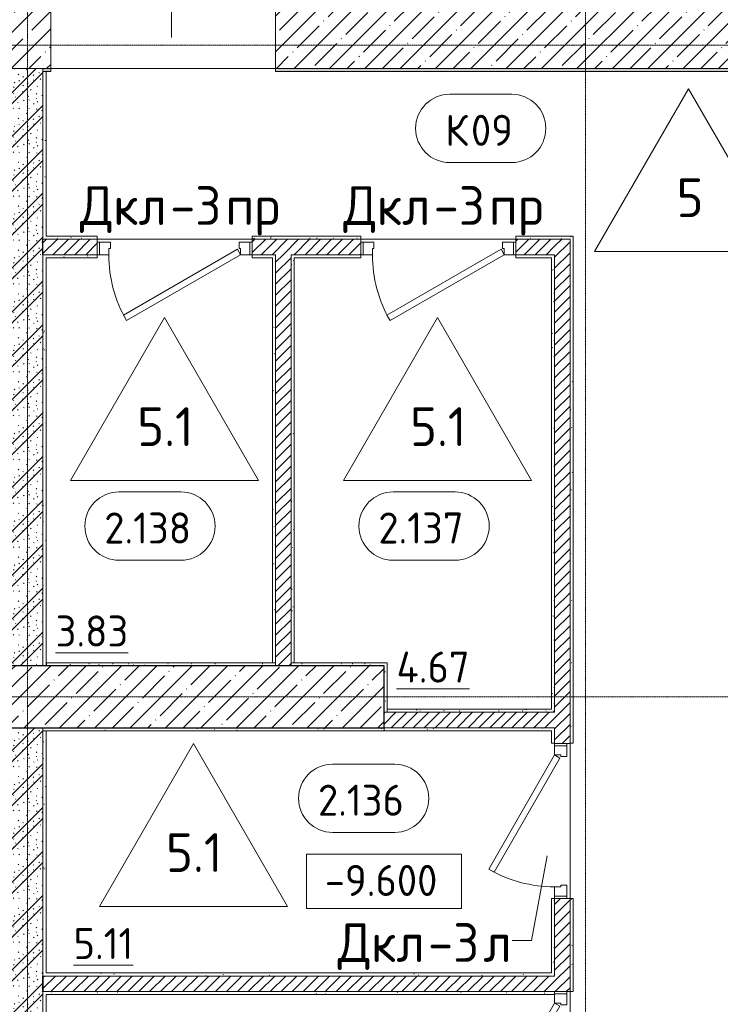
# Model space of a CAD drawing. Header units: millimetres. Extents: x 94064 to 156999, y -10965 to 64097.
# Tile 8 of 40: x 121270 to 125789, y 1818 to 8165. Entities that reach past the tile are written whole.
import ezdxf

# ---------------------------------------------------------------- set-up
doc = ezdxf.new("R2010")
doc.units = ezdxf.units.MM
doc.linetypes.add('4_ Штрихпунктир_ 10 х 2 мм', pattern=[14, 10, -2, 0, -2])
for name, color, linetype, lineweight in [('A-AREA-IDEN', 7, 'Continuous', 5), ('A-DOOR', 7, 'Continuous', 13), ('A-DOOR-FRAM', 7, 'Continuous', 13), ('A-DOOR-IDEN', 7, 'Continuous', 5), ('A-FLOR', 7, 'Continuous', 13), ('A-FLOR-IDEN', 7, 'Continuous', 5), ('A-WALL', 7, 'Continuous', 13), ('A-WALL-PATT', 7, 'Continuous', 13), ('G-ANNO-DIMS', 7, 'Continuous', 5), ('I-WALL', 7, 'Continuous', 13), ('S-COLS', 7, 'Continuous', 25), ('S-GRID', 7, 'Continuous', 5)]:
    doc.layers.add(name, color=color, linetype=linetype, lineweight=lineweight)
doc.styles.add('GOST Common_2', font='GOST_Common.ttf', dxfattribs={"height": 200})
doc.styles.add('GOST Common_3', font='GOST_Common.ttf', dxfattribs={"height": 250})
pattern_1 = [(0, (0, 0), (203.2, 50.8), [3.353, -149.047, 3.353, -149.047, -812.8]), (0, (0, 0), (203.2, 50.8), [-304.8, 3.353, -301.447, 3.353, -149.047, -355.6]), (0, (0, 0), (203.2, 50.8), [-762, 3.353, -98.247, 3.353, -250.647]), (120, (76.2, 25.4), (-145.59409, 150.576362), [3.353, -149.047, 3.353, -149.047, -812.8]), (120, (76.2, 25.4), (-145.59409, 150.576362), [-304.8, 3.353, -301.447, 3.353, -149.047, -355.6]), (120, (76.2, 25.4), (-145.59409, 150.576362), [-762, 3.353, -98.247, 3.353, -250.647]), (240, (101.6, 127), (-57.60591, -201.376362), [3.353, -149.047, 3.353, -149.047, -812.8]), (240, (101.6, 127), (-57.60591, -201.376362), [-304.8, 3.353, -301.447, 3.353, -149.047, -355.6]), (240, (101.6, 127), (-57.60591, -201.376362), [-762, 3.353, -98.247, 3.353, -250.647])]
pattern_2 = [(135, (150.28, 188.64), (-282.8427, 3e-14), [5, -395]), (135, (174.9, 237.36), (-282.8427, 3e-14), [5, -395]), (135, (211.96, 236.53), (-282.8427, 3e-14), [5, -395]), (135, (114.96, 223.96), (-282.8427, 3e-14), [5, -395]), (135, (77.54, 223.96), (-282.8427, 3e-14), [5, -395]), (135, (57.44, 184.52), (-282.8427, 3e-14), [5, -395]), (135, (66.21, 142.9), (-282.8427, 3e-14), [5, -395]), (135, (107.33, 161), (-282.8427, 3e-14), [5, -395]), (135, (99.08, 130.94), (-282.8427, 3e-14), [5, -395]), (135, (22.6, 136.46), (-282.8427, 3e-14), [5, -395]), (135, (21.16, 168.08), (-282.8427, 3e-14), [5, -395]), (135, (46.13, 96.12), (-282.8427, 3e-14), [5, -395]), (135, (3.54, 74.6), (-282.8427, 3e-14), [5, -395]), (135, (40.3, 47.56), (-282.8427, 3e-14), [5, -395]), (135, (39.77, 18.47), (-282.8427, 3e-14), [5, -395]), (135, (76.94, 37.28), (-282.8427, 3e-14), [5, -395]), (135, (114.18, 62.4), (-282.8427, 3e-14), [5, -395]), (135, (139.87, 90.2), (-282.8427, 3e-14), [5, -395]), (135, (141.44, 15.82), (-282.8427, 3e-14), [5, -395]), (135, (188.69, 26.73), (-282.8427, 3e-14), [5, -395]), (135, (176.14, 51.36), (-282.8427, 3e-14), [5, -395]), (135, (177.03, 0), (-282.8427, 3e-14), [5, -395]), (135, (276.61, 8.22), (-282.8427, 3e-14), [5, -395]), (135, (271.19, 31.72), (-282.8427, 3e-14), [5, -395]), (135, (268.29, 119.65), (-282.8427, 3e-14), [5, -395]), (135, (237.92, 101.95), (-282.8427, 3e-14), [5, -395]), (135, (237.92, 158.27), (-282.8427, 3e-14), [5, -395]), (135, (260.4, 204.35), (-282.8427, 3e-14), [5, -395]), (135, (275.54, 235.4), (-282.8427, 3e-14), [5, -395]), (135, (117.62, 268.96), (-282.8427, 3e-14), [5, -395]), (135, (203.62, 273.83), (-282.8427, 3e-14), [5, -395]), (135, (47.24, 279.3), (-282.8427, 3e-14), [5, -395]), (135, (23.2, 266.16), (-282.8427, 3e-14), [5, -395]), (135, (42.78, 232.52), (-282.8427, 3e-14), [5, -395]), (135, (177.76, 90.57), (-282.8427, 3e-14), [5, -395]), (135, (181.12, 121.8), (-282.8427, 3e-14), [5, -395]), (135, (206.73, 172.06), (-282.8427, 3e-14), [5, -395]), (135, (143.14, 136.62), (-282.8427, 3e-14), [5, -395]), (135, (211.51, 131.86), (-282.8427, 3e-14), [5, -395]), (135, (81.47, 95.1), (-282.8427, 3e-14), [5, -395]), (135, (235.13, 60.46), (-282.8427, 3e-14), [5, -395]), (135, (242.24, 4.89), (-282.8427, 3e-14), [5, -395]), (45, (0, 106.07), (-282.8427, 0), []), (45, (106.07, 0), (-282.8427, 0), []), (45, (176.78, 0), (-282.8427, 0), []), (45, (0, 176.78), (-282.8427, 0), [])]
pattern_3 = [(45, (0, 0), (-35.35534, 35.35534), [])]
pattern_4 = [(45, (0, 0), (-114.04925, 114.04925), []), (45, (114.05, 0), (-114.04925, 114.04925), [201.612, -40.322, 3.353, -36.97])]

# ---------------------------------------------------------------- blocks, each defined once
blk = doc.blocks.new('Наметкина 10_РД_АР_П_Отделка_R21_rvt-1--02_Подвал_МП_часть Г')
at = {"layer": 'A-WALL-PATT', "lineweight": 5}
h = blk.add_hatch(dxfattribs=at)
h.set_pattern_fill('FP_5', color=256, style=0, pattern_type=2)
h.set_pattern_definition(pattern_1)
h.paths.add_polyline_path([(131350, 7830), (131370.2, 7830), (131370.2, 7850), (122920, 7850), (122920, 7830), (129449.7, 7830)])
h.paths.add_polyline_path([(121470, 7830), (121470, 7850), (121420, 7850), (121420, 7830)])
h = blk.add_hatch(dxfattribs=at)
h.set_pattern_fill('FP_5', color=256, style=0, pattern_type=2)
h.set_pattern_definition(pattern_1)
h.paths.add_polyline_path([(121440, 6750), (121440, 7830), (121420, 7830), (121420, 6750)])
h = blk.add_hatch(dxfattribs=at)
h.set_pattern_fill('FP_5', color=256, style=0, pattern_type=2)
h.set_pattern_definition(pattern_1)
h.paths.add_polyline_path([(124820, 6750), (124840, 6750), (124840, 6770), (124470, 6770), (124470, 6750)])
h.paths.add_polyline_path([(122770, 6750), (123470, 6750), (123470, 6770), (122770, 6770)])
h.paths.add_polyline_path([(121440, 6750), (121770, 6750), (121770, 6770), (121440, 6770)])
h = blk.add_hatch(dxfattribs=at)
h.set_pattern_fill('FP_5', color=256, style=0, pattern_type=2)
h.set_pattern_definition(pattern_1)
h.paths.add_polyline_path([(124840, 1900), (124840, 2500), (124820, 2500), (124820, 1900)])
h.paths.add_polyline_path([(124840, 3500.6), (124840, 6750), (124820, 6750), (124820, 3500.6)])
h = blk.add_hatch(dxfattribs=at)
h.set_pattern_fill('FP_5', color=256, style=0, pattern_type=2)
h.set_pattern_definition(pattern_1)
h.paths.add_polyline_path([(121440, 4000), (121440, 6650), (121420, 6650), (121420, 4000)])
h = blk.add_hatch(dxfattribs=at)
h.set_pattern_fill('FP_5', color=256, style=0, pattern_type=2)
h.set_pattern_definition(pattern_1)
h.paths.add_polyline_path([(124720, 6630), (124720, 6650), (124470, 6650), (124470, 6630), (124700, 6630)])
h.paths.add_polyline_path([(122770, 6630), (122900, 6630), (122900, 6650), (122770, 6650)])
h.paths.add_polyline_path([(123470, 6630), (123470, 6650), (123020, 6650), (123020, 6630), (123040, 6630)])
h.paths.add_polyline_path([(121440, 6630), (121770, 6630), (121770, 6650), (121440, 6650)])
h = blk.add_hatch(dxfattribs=at)
h.set_pattern_fill('FP_5', color=256, style=0, pattern_type=2)
h.set_pattern_definition(pattern_1)
h.paths.add_polyline_path([(122900, 4020), (122920, 4020), (122920, 6650), (122900, 6650), (122900, 4178.5)])
h = blk.add_hatch(dxfattribs=at)
h.set_pattern_fill('FP_5', color=256, style=0, pattern_type=2)
h.set_pattern_definition(pattern_1)
h.paths.add_polyline_path([(123040, 4020), (123040, 6630), (123020, 6630), (123020, 4020)])
h = blk.add_hatch(dxfattribs=at)
h.set_pattern_fill('FP_5', color=256, style=0, pattern_type=2)
h.set_pattern_definition(pattern_1)
h.paths.add_polyline_path([(124720, 1880), (124720, 1900), (124700, 1900), (124700, 1880)])
h.paths.add_polyline_path([(124700, 2000), (124720, 2000), (124720, 2500), (124700, 2500), (124700, 2020)])
h.paths.add_polyline_path([(124700, 3500.6), (124720, 3500.6), (124720, 3600), (124700, 3600), (124700, 3580)])
h.paths.add_polyline_path([(124720, 3700), (124720, 6630), (124700, 6630), (124700, 3700)])
h = blk.add_hatch(dxfattribs=at)
h.set_pattern_fill('FP_5', color=256, style=0, pattern_type=2)
h.set_pattern_definition(pattern_1)
h.paths.add_polyline_path([(123620, 4000), (123620, 4020), (123020, 4020), (123020, 4000)])
h.paths.add_polyline_path([(122920, 4000), (122920, 4020), (121440, 4020), (121440, 4000), (122802, 4000)])
h = blk.add_hatch(dxfattribs=at)
h.set_pattern_fill('FP_5', color=256, style=0, pattern_type=2)
h.set_pattern_definition(pattern_1)
h.paths.add_polyline_path([(123640, 3700), (123640, 4020), (123620, 4020), (123620, 3700)])
h = blk.add_hatch(dxfattribs=at)
h.set_pattern_fill('FP_5', color=256, style=0, pattern_type=2)
h.set_pattern_definition(pattern_1)
h.paths.add_polyline_path([(124700, 3700), (124700, 3720), (123640, 3720), (123640, 3700), (124463.9, 3700)])
h = blk.add_hatch(dxfattribs=at)
h.set_pattern_fill('FP_5', color=256, style=0, pattern_type=2)
h.set_pattern_definition(pattern_1)
h.paths.add_polyline_path([(123620, 3580), (123620, 3600), (121420, 3600), (121420, 3580), (122802, 3580)])
h = blk.add_hatch(dxfattribs=at)
h.set_pattern_fill('FP_5', color=256, style=0, pattern_type=2)
h.set_pattern_definition(pattern_1)
h.paths.add_polyline_path([(121440, 920), (121440, 1880), (121420, 1880), (121420, 920)])
h.paths.add_polyline_path([(121420, 2020), (121440, 2020), (121440, 3580), (121420, 3580), (121420, 2115.2)])
h = blk.add_hatch(dxfattribs=at)
h.set_pattern_fill('FP_5', color=256, style=0, pattern_type=2)
h.set_pattern_definition(pattern_1)
h.paths.add_polyline_path([(124700, 3580), (124700, 3600), (123620, 3600), (123620, 3580), (124463.9, 3580)])
h = blk.add_hatch(dxfattribs=at)
h.set_pattern_fill('FP_5', color=256, style=0, pattern_type=2)
h.set_pattern_definition(pattern_1)
h.paths.add_polyline_path([(122802, 2000), (124700, 2000), (124700, 2020), (121420, 2020), (121420, 2000)])
h = blk.add_hatch(dxfattribs=at)
h.set_pattern_fill('FP_5', color=256, style=0, pattern_type=2)
h.set_pattern_definition(pattern_1)
h.paths.add_polyline_path([(122802, 1880), (124700, 1880), (124700, 1900), (121420, 1900), (121420, 1880), (121440, 1880)])
at = {"layer": 'A-WALL'}
for p, q in [((121470, 7850), (121420, 7850)), ((121420, 7850), (121420, 7830)), ((121420, 7830), (121470, 7830)), ((121420, 7830), (121420, 6750)), ((121440, 7830), (121420, 7830)), ((121440, 6770), (121440, 7830)), ((121470, 7830), (121470, 7850)), ((131370.2, 7850), (122920, 7850)), ((122920, 7850), (122920, 7830)), ((122920, 7830), (131350, 7830)), ((121420, 6750), (121440, 6750)), ((121770, 6770), (121440, 6770)), ((121440, 6750), (121770, 6750)), ((121770, 6750), (121770, 6770)), ((123470, 6770), (122770, 6770)), ((122770, 6770), (122770, 6750)), ((122770, 6750), (123470, 6750)), ((123470, 6750), (123470, 6770)), ((124840, 6770), (124470, 6770)), ((124470, 6770), (124470, 6750)), ((124470, 6750), (124820, 6750)), ((124820, 6750), (124820, 3500.6)), ((124840, 6750), (124840, 6770)), ((124840, 3500.6), (124840, 6750)), ((121420, 6650), (121420, 4020)), ((121440, 6650), (121420, 6650)), ((121770, 6650), (121440, 6650)), ((121440, 6630), (121770, 6630)), ((121440, 4020), (121440, 6630)), ((121770, 6630), (121770, 6650)), ((122900, 6650), (122770, 6650)), ((122770, 6650), (122770, 6630)), ((122770, 6630), (122900, 6630)), ((122920, 6650), (122900, 6650)), ((122900, 6630), (122900, 4020)), ((122920, 4020), (122920, 6650)), ((123470, 6650), (123020, 6650)), ((123020, 6650), (123020, 6630)), ((123020, 6630), (123020, 4020)), ((123040, 6630), (123470, 6630)), ((123040, 4020), (123040, 6630)), ((123470, 6630), (123470, 6650)), ((124720, 6650), (124470, 6650)), ((124470, 6650), (124470, 6630)), ((124470, 6630), (124700, 6630)), ((124700, 6630), (124700, 3720)), ((124720, 6630), (124720, 6650)), ((124720, 3700), (124720, 6630)), ((121420, 4020), (121420, 4000)), ((121420, 4000), (121440, 4000)), ((122920, 4020), (121440, 4020)), ((121440, 4000), (122920, 4000)), ((122900, 4020), (122920, 4020)), ((122920, 4000), (122920, 4020)), ((123020, 4020), (123040, 4020)), ((123620, 4020), (123020, 4020)), ((123020, 4020), (123020, 4000)), ((123020, 4000), (123620, 4000)), ((123640, 4020), (123620, 4020)), ((123620, 4000), (123620, 3700)), ((123640, 3700), (123640, 4020)), ((123620, 3700), (123640, 3700)), ((124700, 3720), (123640, 3720)), ((123640, 3720), (123640, 3700)), ((123640, 3700), (124700, 3700)), ((124700, 3700), (124720, 3700)), ((123620, 3600), (121420, 3600)), ((121420, 3600), (121420, 3580)), ((121420, 3580), (123620, 3580)), ((121420, 3580), (121420, 2020)), ((121440, 3580), (121420, 3580)), ((121440, 2020), (121440, 3580)), ((123620, 3580), (123620, 3600)), ((124700, 3600), (123620, 3600)), ((123620, 3600), (123620, 3580)), ((123620, 3580), (124700, 3580)), ((124720, 3600), (124700, 3600)), ((124700, 3580), (124700, 3500.6)), ((124720, 3500.6), (124720, 3600)), ((124700, 3500.6), (124720, 3500.6)), ((124820, 3500.6), (124840, 3500.6)), ((124720, 2500), (124700, 2500)), ((124700, 2500), (124700, 2020)), ((124720, 2000), (124720, 2500)), ((124820, 2500), (124820, 1900)), ((124840, 2500), (124820, 2500)), ((124840, 1900), (124840, 2500)), ((121420, 2020), (121420, 2000)), ((121420, 2000), (124700, 2000)), ((124700, 2020), (121440, 2020)), ((124700, 2000), (124720, 2000)), ((124700, 1900), (121420, 1900)), ((121420, 1900), (121420, 1880)), ((121420, 1880), (121420, 920)), ((121440, 920), (121440, 1880)), ((121440, 1880), (124700, 1880)), ((124720, 1900), (124700, 1900)), ((124700, 1880), (124720, 1880)), ((124720, 1885), (124720, 1900)), ((124820, 1900), (124840, 1900))]:
    blk.add_line(p, q, dxfattribs=at)
at = {"layer": 'A-WALL', "lineweight": 25}
blk.add_line((121440, 4020), (121440, 4000), dxfattribs=at)
blk = doc.blocks.new('АР_Дверь однопольная - 1000х2100h_850__Кладовая-4737870--02_Подвал_МП_часть Г')
at = {"layer": 'A-DOOR'}
for p, q in [((-425, -50), (-405, -15.4)), ((311.1, -475), (-425, -50)), ((-405, -15.4), (331.1, -440.4)), ((331.1, -440.4), (311.1, -475))]:
    blk.add_line(p, q, dxfattribs=at)
at = {"layer": 'A-DOOR', "lineweight": 5}
blk.add_arc((-425, -50), 850, 330, 0, dxfattribs=at)
at = {"layer": 'A-DOOR-FRAM'}
for p, q in [((-485, 30), (-500, 30)), ((-485, -50), (-485, 30)), ((-485, 30), (-415, 30)), ((-415, 30), (-415, -10)), ((415, 30), (485, 30)), ((415, -10), (415, 30)), ((485, 30), (485, -50)), ((485, 30), (500, 30)), ((-485, -50), (-500, -50)), ((-425, -50), (-485, -50)), ((-425, -10), (-425, -50)), ((-415, -10), (-425, -10)), ((425, -10), (415, -10)), ((425, -50), (425, -10)), ((485, -50), (425, -50)), ((485, -50), (500, -50))]:
    blk.add_line(p, q, dxfattribs=at)
blk = doc.blocks.new('АР_Дверь однопольная - 1000х2100h_850__Кладовая-4627048--02_Подвал_МП_часть Г')
at = {"layer": 'A-DOOR'}
for p, q in [((311.1, 475), (-425, 50)), ((331.1, 440.4), (311.1, 475)), ((-405, 15.4), (331.1, 440.4)), ((-425, 50), (-405, 15.4))]:
    blk.add_line(p, q, dxfattribs=at)
at = {"layer": 'A-DOOR', "lineweight": 5}
blk.add_arc((-425, 50), 850, 360, 30, dxfattribs=at)
at = {"layer": 'A-DOOR-FRAM'}
for p, q in [((-485, 50), (-500, 50)), ((-425, 50), (-485, 50)), ((-485, 50), (-485, -30)), ((-425, 10), (-425, 50)), ((-415, 10), (-425, 10)), ((-415, -30), (-415, 10)), ((425, 10), (415, 10)), ((415, 10), (415, -30)), ((485, 50), (425, 50)), ((425, 50), (425, 10)), ((485, -30), (485, 50)), ((485, 50), (500, 50)), ((-485, -30), (-500, -30)), ((-485, -30), (-415, -30)), ((415, -30), (485, -30)), ((485, -30), (500, -30))]:
    blk.add_line(p, q, dxfattribs=at)
blk = doc.blocks.new('АР_Дверь однопольная - 1000х2100h_850__Кладовая-4711580--02_Подвал_МП_часть Г')
at = {"layer": 'A-DOOR'}
for p, q in [((-311.1, 475), (-331.1, 440.4)), ((425, 50), (-311.1, 475)), ((-331.1, 440.4), (405, 15.4)), ((405, 15.4), (425, 50))]:
    blk.add_line(p, q, dxfattribs=at)
at = {"layer": 'A-DOOR', "lineweight": 5}
blk.add_arc((425, 50), 850, 150, 180, dxfattribs=at)
at = {"layer": 'A-DOOR-FRAM'}
for p, q in [((-485, 50), (-500, 50)), ((-425, 50), (-485, 50)), ((-485, 50), (-485, -30)), ((-425, 10), (-425, 50)), ((-415, 10), (-425, 10)), ((-415, -30), (-415, 10)), ((425, 10), (415, 10)), ((415, 10), (415, -30)), ((485, 50), (425, 50)), ((425, 50), (425, 10)), ((485, -30), (485, 50)), ((485, 50), (500, 50)), ((-485, -30), (-500, -30)), ((-485, -30), (-415, -30)), ((415, -30), (485, -30)), ((485, -30), (500, -30))]:
    blk.add_line(p, q, dxfattribs=at)
blk = doc.blocks.new('Марка помещения _Номер_ - 2 мм-68851--02_Подвал_МП_часть Г')
at = {"layer": 'A-AREA-IDEN'}
for p, q in [((-2.027, 2.21), (1.973, 2.21)), ((-2.027, -2.19), (1.973, -2.19))]:
    blk.add_line(p, q, dxfattribs=at)
for centre, start, end in [((-2.027, 0.01), 90, 270), ((1.973, 0.01), 270, 90)]:
    blk.add_arc(centre, 2.2, start, end, dxfattribs=at)
blk = doc.blocks.new('Высотные отметки - Frame_2-749557--02_Подвал_МП_часть Г')
at = {"layer": 'G-ANNO-DIMS'}
for p, q in [((-5, 3.5), (-5, 0)), ((5, 3.5), (-5, 3.5)), ((5, 0), (5, 3.5)), ((-5, 0), (5, 0))]:
    blk.add_line(p, q, dxfattribs=at)
blk = doc.blocks.new('Марка полов - Марка полов-4106608--02_Подвал_МП_часть Г')
at = {"layer": 'A-FLOR-IDEN'}
for p, q in [((0, 7), (-6.062, -3.5)), ((6.062, -3.5), (0, 7)), ((-6.062, -3.5), (6.062, -3.5))]:
    blk.add_line(p, q, dxfattribs=at)

msp = doc.modelspace()

# ---------------------------------------------------------------- hatches: boundary and pattern name
at = {"layer": 'A-WALL-PATT', "lineweight": 5}
h = msp.add_hatch(dxfattribs=at)
h.set_pattern_fill('FP_3', color=256, style=0, pattern_type=2)
h.set_pattern_definition(pattern_4)
h.paths.add_polyline_path([(131370, 7850.000001), (131470, 7850.000001), (131470, 8250.000001), (122920, 8250.000001), (122920, 7850.000001), (129449.688757, 7850.000001)])
h.paths.add_polyline_path([(121140.026087, 7850.000001), (121470, 7850.000001), (121470, 8250.000001), (118170, 8250.000001), (118170, 7850.000001), (119478.093554, 7850.000001)])
h = msp.add_hatch(dxfattribs=at)
h.set_pattern_fill('FP_1', color=256, style=0, pattern_type=2)
h.set_pattern_definition(pattern_2)
h.paths.add_polyline_path([(121420, 4000), (121420, 7850.000001), (121220, 7850.000001), (121220, 4000)])
h = msp.add_hatch(dxfattribs=at)
h.set_pattern_fill('FP_2', color=256, style=0, pattern_type=2)
h.set_pattern_definition(pattern_3)
h.paths.add_polyline_path([(124720, 6650.000001), (124720, 6750.000001), (124470, 6750.000001), (124470, 6650.000001)])
h.paths.add_polyline_path([(122770, 6650.000001), (123470, 6650.000001), (123470, 6750.000001), (122770, 6750.000001)])
h.paths.add_polyline_path([(121420, 6650.000001), (121770, 6650.000001), (121770, 6750.000001), (121420, 6750.000001)])
h = msp.add_hatch(dxfattribs=at)
h.set_pattern_fill('FP_2', color=256, style=0, pattern_type=2)
h.set_pattern_definition(pattern_3)
h.paths.add_polyline_path([(124720, 1900), (124820, 1900), (124820, 2500), (124720, 2500), (124720, 2000)])
h.paths.add_polyline_path([(124720, 3500), (124820, 3500), (124820, 6750.000001), (124720, 6750.000001), (124720, 3600)])
h = msp.add_hatch(dxfattribs=at)
h.set_pattern_fill('FP_2', color=256, style=0, pattern_type=2)
h.set_pattern_definition(pattern_3)
h.paths.add_polyline_path([(123020, 4000), (123020, 6650.000001), (122920, 6650.000001), (122920, 4000)])
h = msp.add_hatch(dxfattribs=at)
h.set_pattern_fill('FP_2', color=256, style=0, pattern_type=2)
h.set_pattern_definition(pattern_3)
h.paths.add_polyline_path([(124720, 3600), (124720, 3700), (123620, 3700), (123620, 3600), (124463.891155, 3600)])
h = msp.add_hatch(dxfattribs=at)
h.set_pattern_fill('FP_1', color=256, style=0, pattern_type=2)
h.set_pattern_definition(pattern_2)
h.paths.add_polyline_path([(121420, 900), (121420, 3600), (121220, 3600), (121220, 900)])
h = msp.add_hatch(dxfattribs=at)
h.set_pattern_fill('FP_2', color=256, style=0, pattern_type=2)
h.set_pattern_definition(pattern_3)
h.paths.add_polyline_path([(124720, 1900), (124720, 2000), (121420.003695, 2000), (121420.003695, 1900), (124463.891155, 1900)])
at = {"layer": 'S-COLS', "lineweight": 5}
h = msp.add_hatch(dxfattribs=at)
h.set_pattern_fill('FP_3', color=256, style=0, pattern_type=2)
h.set_pattern_definition(pattern_4)
h.paths.add_polyline_path([(121220, 3600), (123620, 3600), (123620, 4000), (121220, 4000)])

# ---------------------------------------------------------------- linework, layer by layer
at = {"layer": 'A-DOOR-IDEN'}
for p, q in [((122250.010443, 8050.000001), (122250.010443, 8915.553247)), ((124673.066722, 2774.836414), (124570.632112, 2229.924701)), ((124570.632112, 2229.924701), (124446.450506, 2229.924701))]:
    msp.add_line(p, q, dxfattribs=at)
at = {"layer": 'A-FLOR'}
for p, q in [((121770, 6750.000001), (122770, 6750.000001)), ((123470, 6750.000001), (124470, 6750.000001)), ((124820, 3500), (124820, 2500)), ((124820, 920), (124820, 1900))]:
    msp.add_line(p, q, dxfattribs=at)
at = {"layer": 'A-WALL'}
for p, q in [((121470, 7850.000001), (121470, 12650)), ((122920, 8250.000001), (122920, 7850.000001)), ((118170, 7850.000001), (131370, 7850.000001))]:
    msp.add_line(p, q, dxfattribs=at)
at = {"layer": 'A-WALL', "lineweight": 25}
for p, q in [((121420, 6650.000001), (121420, 6750.000001)), ((121420, 1900), (121420, 2000)), ((121420.003695, 2000), (121420.003695, 1900))]:
    msp.add_line(p, q, dxfattribs=at)
at = {"layer": 'I-WALL'}
for p, q in [((121420, 6750.000001), (121420, 7850.000001)), ((121770, 6750.000001), (121420, 6750.000001)), ((121770, 6650.000001), (121770, 6750.000001)), ((123470, 6750.000001), (122770, 6750.000001)), ((122770, 6750.000001), (122770, 6650.000001)), ((123470, 6650.000001), (123470, 6750.000001)), ((124820, 6750.000001), (124470, 6750.000001)), ((124470, 6750.000001), (124470, 6650.000001)), ((124820, 3500), (124820, 6750.000001)), ((121420, 4000), (121420, 6650.000001)), ((121420, 6650.000001), (121770, 6650.000001)), ((122770, 6650.000001), (122920, 6650.000001)), ((122920, 6650.000001), (122920, 4000)), ((123020, 6650.000001), (123470, 6650.000001)), ((123020, 4000), (123020, 6650.000001)), ((124470, 6650.000001), (124720, 6650.000001)), ((124720, 6650.000001), (124720, 3700)), ((121220, 4000), (121420, 4000)), ((122920, 4000), (123020, 4000)), ((124720, 3700), (123620, 3700)), ((123620, 3700), (123620, 3600)), ((121420, 3600), (121220, 3600)), ((121420, 2000), (121420, 3600)), ((123620, 3600), (124720, 3600)), ((124720, 3600), (124720, 3500)), ((124720, 3500), (124820, 3500)), ((124720, 2500), (124720, 2000)), ((124820, 2500), (124720, 2500)), ((124820, 1900), (124820, 2500)), ((124720, 2000), (121420.003695, 2000)), ((121420, 900), (121420, 1900)), ((121420.003695, 1900), (124720, 1900)), ((124720, 1900), (124820, 1900))]:
    msp.add_line(p, q, dxfattribs=at)
at = {"layer": 'S-COLS'}
for p, q in [((123620, 4000), (121220, 4000)), ((123620, 3600), (123620, 4000)), ((121220, 3600), (123620, 3600))]:
    msp.add_line(p, q, dxfattribs=at)
at = {"layer": 'S-GRID', "linetype": '4_ Штрихпунктир_ 10 х 2 мм'}
for p, q in [((121320, -1645.558701), (121320, 60921.15283)), ((124920, -1568.032198), (124920, 60921.15283)), ((134720.722483, 8000), (105403.99973, 8000)), ((134720.722483, 3800), (105403.99973, 3800))]:
    msp.add_line(p, q, dxfattribs=at)

# ---------------------------------------------------------------- block references
at = {"lineweight": 5}
msp.add_blockref('Наметкина 10_РД_АР_П_Отделка_R21_rvt-1--02_Подвал_МП_часть Г', (0, 0), dxfattribs=at)
at = {"layer": 'A-AREA-IDEN', "xscale": 99.99999999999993, "yscale": 99.99999999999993, "zscale": 99.99999999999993}
for p in [(124246.219555, 7463.085159), (122112.960925, 4899.423389), (123880.812292, 4899.423389), (123491.318447, 3144.729808)]:
    msp.add_blockref('Марка помещения _Номер_ - 2 мм-68851--02_Подвал_МП_часть Г', p, dxfattribs=at)
at = {"layer": 'A-DOOR'}
for name, p, rotation in [('АР_Дверь однопольная - 1000х2100h_850__Кладовая-4627048--02_Подвал_МП_часть Г', (122270, 6700.000001), 180), ('АР_Дверь однопольная - 1000х2100h_850__Кладовая-4627048--02_Подвал_МП_часть Г', (123970, 6700.000001), 180), ('АР_Дверь однопольная - 1000х2100h_850__Кладовая-4711580--02_Подвал_МП_часть Г', (124770, 3000), 90), ('АР_Дверь однопольная - 1000х2100h_850__Кладовая-4737870--02_Подвал_МП_часть Г', (124770, 1400), 270)]:
    msp.add_blockref(name, p, dxfattribs=dict(at, rotation=rotation))
at = {"layer": 'A-FLOR-IDEN', "xscale": 99.99999999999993, "yscale": 99.99999999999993, "zscale": 99.99999999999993}
for p in [(125583.461397, 7019.863203), (122204.728226, 5544.306239), (123964.41433, 5544.306239), (122390.47084, 2798.835554)]:
    msp.add_blockref('Марка полов - Марка полов-4106608--02_Подвал_МП_часть Г', p, dxfattribs=at)
at = {"layer": 'G-ANNO-DIMS', "xscale": 99.99999999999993, "yscale": 99.99999999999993, "zscale": 99.99999999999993}
msp.add_blockref('Высотные отметки - Frame_2-749557--02_Подвал_МП_часть Г', (123620, 2434.900006), dxfattribs=at)

# ---------------------------------------------------------------- texts
at = {"layer": 'A-AREA-IDEN', "char_height": 200, "attachment_point": 1, "style": 'GOST Common_2'}
for s, insert, width in [('\\fGOST Common|b0|i0|c204|p34|;К', (124015.205359, 7551.828341), 200.421875), ('09', (124180.569942, 7551.828341), 352.7425), ('2.138', (121815.446729, 4988.166571), 713.501875), ('2.137', (123583.298095, 4988.166571), 713.501875), ('\\L3.83', (121501.8652, 4323.923292), 585.231875), ('\\L4.67', (123700.481871, 4091.837887), 625.31625), ('2.136', (123193.804251, 3233.47299), 713.501875), ('\\L5.11', (121616.937778, 2309.33671), 489.029375)]:
    msp.add_mtext(s, dxfattribs=dict(at, insert=insert, width=width))
at = {"layer": 'A-DOOR-IDEN', "char_height": 250, "attachment_point": 1, "style": 'GOST Common_3'}
for s, insert, width in [('Дкл', (121658.196547, 7091.694369), 705.485), ('-3', (122240.27988, 7091.694369), 432.91125), ('Дкл', (123358.196547, 7091.694369), 705.485), ('-3', (123940.27988, 7091.694369), 432.91125), ('пр', (122597.46738, 7091.694369), 432.91125), ('пр', (124297.46738, 7091.694369), 432.91125), ('Дкл', (123321.450506, 2340.851784), 705.485), ('-3', (123903.533839, 2340.851784), 432.91125), ('\\fGOST Common|b0|i0|c204|p34|;л', (124260.721339, 2340.851784), 216.455625)]:
    msp.add_mtext(s, dxfattribs=dict(at, insert=insert, width=width))
at = {"layer": 'A-FLOR-IDEN', "char_height": 250, "attachment_point": 1, "style": 'GOST Common_3'}
for s, insert, width in [('\\fGOST Common|b0|i0|c204|p34|;5', (125506.585114, 7141.924875), 216.455625), ('5.1', (122028.351943, 5666.367911), 456.961875), ('5.1', (123788.038046, 5666.367911), 456.961875), ('5.1', (122214.094557, 2920.897226), 456.961875)]:
    msp.add_mtext(s, dxfattribs=dict(at, insert=insert, width=width))
at = {"layer": 'G-ANNO-DIMS', "insert": (123237.843474, 2716.265666), "char_height": 200, "width": 917.17566319, "attachment_point": 1, "line_spacing_factor": 1.022761, "style": 'GOST Common_2'}
msp.add_mtext('-9.600', dxfattribs=at)

doc.saveas('drawing.dxf')
